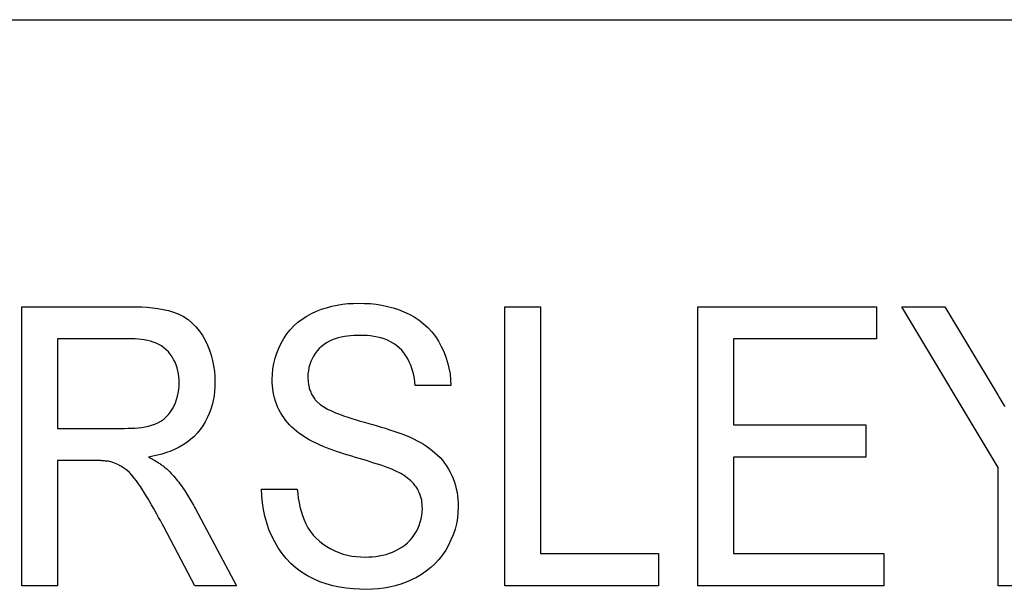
# Model space of a CAD drawing. Header units: millimetres. Extents: x 46 to 3733, y 68 to 351.
# Tile 10 of 12: x 334 to 345, y 337 to 344. Entities that reach past the tile are written whole.
import ezdxf

# ---------------------------------------------------------------- set-up
doc = ezdxf.new("R2010")
doc.units = ezdxf.units.MM
doc.layers.add('DETAIL', color=2, linetype='Continuous')

msp = doc.modelspace()

# ---------------------------------------------------------------- linework, layer by layer
at = {"layer": 'DETAIL'}
for p, q in [((315.124, 343.792), (369.817, 343.792)), ((333.729, 340.499), (334.981, 340.499)), ((333.729, 337.299), (333.729, 340.499)), ((339.268, 340.499), (339.678, 340.499)), ((339.268, 337.299), (339.268, 340.499)), ((339.678, 340.499), (339.678, 337.669)), ((341.483, 340.499), (343.534, 340.499)), ((341.483, 337.299), (341.483, 340.499)), ((343.534, 340.499), (343.534, 340.13)), ((344.929, 338.655), (343.822, 340.499)), ((343.822, 340.499), (344.315, 340.499)), ((344.315, 340.499), (344.893, 339.538)), ((334.139, 340.13), (334.139, 339.104)), ((334.996, 340.13), (334.139, 340.13)), ((343.534, 340.13), (341.893, 340.13)), ((341.893, 340.13), (341.893, 339.146)), ((338.652, 339.597), (338.242, 339.597)), ((341.893, 339.146), (343.411, 339.146)), ((343.411, 339.146), (343.411, 338.776)), ((334.139, 339.104), (334.909, 339.104)), ((343.411, 338.776), (341.893, 338.776)), ((341.893, 338.776), (341.893, 337.669)), ((334.555, 338.735), (334.139, 338.735)), ((334.139, 338.735), (334.139, 337.299)), ((344.929, 337.299), (344.929, 338.655)), ((336.478, 338.407), (336.888, 338.407)), ((335.72, 338.183), (336.193, 337.299)), ((335.716, 337.299), (335.358, 337.975)), ((339.678, 337.669), (341.032, 337.669)), ((341.032, 337.669), (341.032, 337.299)), ((341.893, 337.669), (343.616, 337.669)), ((343.616, 337.669), (343.616, 337.299)), ((334.139, 337.299), (333.729, 337.299)), ((336.193, 337.299), (335.716, 337.299)), ((341.032, 337.299), (339.268, 337.299)), ((343.616, 337.299), (341.483, 337.299)), ((345.339, 337.299), (344.929, 337.299))]:
    msp.add_line(p, q, dxfattribs=at)
at = {"layer": 'DETAIL', "flags": 128}
for points in [[(334.981, 340.499), (335.043, 340.499), (335.105, 340.497), (335.167, 340.493), (335.229, 340.487), (335.29, 340.479), (335.351, 340.469), (335.412, 340.455), (335.471, 340.437), (335.529, 340.415), (335.584, 340.387), (335.636, 340.353), (335.684, 340.313), (335.727, 340.268), (335.766, 340.22), (335.801, 340.169), (335.832, 340.115), (335.859, 340.059), (335.882, 340.002), (335.901, 339.943), (335.917, 339.883), (335.93, 339.822), (335.938, 339.76), (335.942, 339.699), (335.945, 339.637)], [(336.601, 339.664), (336.604, 339.726), (336.609, 339.788), (336.62, 339.849), (336.634, 339.909), (336.654, 339.968), (336.677, 340.026), (336.704, 340.081), (336.734, 340.135), (336.769, 340.187), (336.808, 340.235), (336.851, 340.28), (336.897, 340.321), (336.947, 340.358), (336.999, 340.392), (337.053, 340.421), (337.11, 340.447), (337.167, 340.47), (337.226, 340.489), (337.286, 340.505), (337.347, 340.518), (337.408, 340.528), (337.47, 340.535), (337.531, 340.538), (337.593, 340.54)], [(337.593, 340.54), (337.66, 340.538), (337.726, 340.535), (337.792, 340.528), (337.858, 340.518), (337.923, 340.504), (337.987, 340.488), (338.05, 340.467), (338.112, 340.443), (338.172, 340.415), (338.23, 340.382), (338.286, 340.346), (338.338, 340.305), (338.387, 340.26), (338.432, 340.211), (338.473, 340.158), (338.509, 340.103), (338.541, 340.045), (338.57, 339.985), (338.593, 339.922), (338.613, 339.859), (338.629, 339.794), (338.641, 339.729), (338.648, 339.663), (338.652, 339.597)], [(335.534, 339.627), (335.534, 339.662), (335.531, 339.697), (335.526, 339.731), (335.52, 339.766), (335.511, 339.8), (335.5, 339.833), (335.487, 339.865), (335.471, 339.896), (335.453, 339.926), (335.433, 339.955), (335.411, 339.982), (335.387, 340.007), (335.36, 340.03), (335.331, 340.05), (335.301, 340.068), (335.27, 340.083), (335.237, 340.095), (335.204, 340.105), (335.17, 340.114), (335.135, 340.12), (335.101, 340.125), (335.066, 340.128), (335.031, 340.13), (334.996, 340.13)], [(337.609, 340.171), (337.573, 340.171), (337.537, 340.169), (337.501, 340.167), (337.465, 340.162), (337.429, 340.157), (337.394, 340.15), (337.359, 340.142), (337.325, 340.131), (337.291, 340.119), (337.258, 340.104), (337.226, 340.087), (337.196, 340.067), (337.168, 340.044), (337.142, 340.019), (337.118, 339.992), (337.096, 339.964), (337.076, 339.934), (337.059, 339.902), (337.044, 339.87), (337.032, 339.836), (337.023, 339.801), (337.016, 339.765), (337.012, 339.73), (337.011, 339.694)], [(338.242, 339.597), (338.238, 339.637), (338.232, 339.676), (338.224, 339.716), (338.215, 339.755), (338.203, 339.793), (338.19, 339.831), (338.174, 339.868), (338.156, 339.904), (338.135, 339.938), (338.112, 339.971), (338.087, 340.002), (338.058, 340.03), (338.027, 340.056), (337.994, 340.079), (337.96, 340.099), (337.923, 340.116), (337.886, 340.13), (337.847, 340.142), (337.808, 340.152), (337.769, 340.159), (337.729, 340.165), (337.689, 340.168), (337.649, 340.17), (337.609, 340.171)], [(337.011, 339.694), (337.012, 339.681), (337.012, 339.668), (337.013, 339.655), (337.014, 339.642), (337.015, 339.63), (337.017, 339.617), (337.019, 339.604), (337.021, 339.592), (337.024, 339.579), (337.027, 339.567), (337.031, 339.554), (337.035, 339.542), (337.039, 339.53), (337.044, 339.518), (337.049, 339.506), (337.054, 339.495), (337.06, 339.484), (337.067, 339.472), (337.074, 339.462), (337.081, 339.451), (337.089, 339.441), (337.096, 339.431), (337.104, 339.421), (337.113, 339.411)], [(334.909, 339.104), (334.948, 339.105), (334.987, 339.106), (335.026, 339.108), (335.065, 339.112), (335.104, 339.116), (335.143, 339.122), (335.181, 339.13), (335.219, 339.14), (335.256, 339.152), (335.291, 339.168), (335.325, 339.188), (335.357, 339.21), (335.387, 339.235), (335.413, 339.264), (335.437, 339.295), (335.458, 339.328), (335.476, 339.362), (335.492, 339.398), (335.505, 339.435), (335.516, 339.472), (335.524, 339.51), (335.53, 339.549), (335.533, 339.588), (335.534, 339.627)], [(335.945, 339.637), (335.943, 339.584), (335.94, 339.531), (335.934, 339.478), (335.924, 339.426), (335.912, 339.375), (335.897, 339.324), (335.879, 339.274), (335.857, 339.226), (335.833, 339.179), (335.805, 339.134), (335.774, 339.091), (335.741, 339.05), (335.705, 339.011), (335.666, 338.976), (335.624, 338.943), (335.58, 338.914), (335.534, 338.888), (335.487, 338.864), (335.438, 338.844), (335.388, 338.826), (335.337, 338.81), (335.286, 338.797), (335.234, 338.786), (335.182, 338.776)], [(337.027, 338.972), (336.996, 338.991), (336.966, 339.01), (336.936, 339.029), (336.907, 339.05), (336.879, 339.072), (336.852, 339.095), (336.826, 339.119), (336.801, 339.145), (336.777, 339.171), (336.755, 339.199), (336.733, 339.228), (336.714, 339.257), (336.696, 339.288), (336.679, 339.32), (336.664, 339.352), (336.65, 339.385), (336.639, 339.418), (336.628, 339.453), (336.619, 339.487), (336.612, 339.522), (336.607, 339.557), (336.604, 339.593), (336.602, 339.628), (336.601, 339.664)], [(344.893, 339.538), (344.904, 339.52), (344.915, 339.502), (344.926, 339.483), (344.937, 339.465), (344.948, 339.446), (344.959, 339.428), (344.97, 339.409), (344.981, 339.391), (344.992, 339.372), (345.003, 339.354)], [(337.113, 339.411), (337.15, 339.378), (337.192, 339.35), (337.235, 339.325), (337.281, 339.304), (337.327, 339.284), (337.374, 339.266), (337.421, 339.249), (337.468, 339.233), (337.516, 339.218), (337.564, 339.203), (337.612, 339.189), (337.66, 339.176), (337.708, 339.162), (337.756, 339.148), (337.805, 339.134), (337.853, 339.119), (337.901, 339.105), (337.948, 339.089), (337.996, 339.073), (338.043, 339.057), (338.09, 339.04), (338.137, 339.021), (338.183, 339.002), (338.229, 338.981)], [(338.013, 338.618), (337.973, 338.635), (337.932, 338.651), (337.891, 338.666), (337.85, 338.681), (337.808, 338.694), (337.767, 338.707), (337.725, 338.721), (337.683, 338.734), (337.641, 338.747), (337.599, 338.759), (337.558, 338.772), (337.516, 338.784), (337.474, 338.797), (337.432, 338.81), (337.39, 338.823), (337.349, 338.837), (337.307, 338.851), (337.266, 338.866), (337.225, 338.881), (337.185, 338.898), (337.145, 338.915), (337.105, 338.933), (337.065, 338.952), (337.027, 338.972)], [(338.229, 338.981), (338.265, 338.963), (338.301, 338.943), (338.336, 338.922), (338.37, 338.9), (338.403, 338.876), (338.436, 338.851), (338.467, 338.825), (338.497, 338.798), (338.526, 338.769), (338.553, 338.738), (338.578, 338.706), (338.602, 338.673), (338.624, 338.638), (338.644, 338.602), (338.661, 338.565), (338.677, 338.528), (338.691, 338.489), (338.703, 338.45), (338.713, 338.411), (338.721, 338.37), (338.727, 338.33), (338.731, 338.289), (338.733, 338.249), (338.734, 338.208)], [(335.182, 338.776), (335.193, 338.771), (335.203, 338.765), (335.213, 338.76), (335.223, 338.754), (335.233, 338.749), (335.244, 338.743), (335.254, 338.737), (335.264, 338.731), (335.273, 338.725), (335.283, 338.719), (335.293, 338.713), (335.303, 338.706), (335.312, 338.7), (335.322, 338.693), (335.331, 338.687), (335.341, 338.68), (335.35, 338.673), (335.359, 338.666), (335.368, 338.659), (335.377, 338.651), (335.386, 338.644), (335.395, 338.636), (335.403, 338.628), (335.412, 338.621)], [(334.754, 338.721), (334.746, 338.722), (334.738, 338.724), (334.73, 338.725), (334.721, 338.727), (334.713, 338.728), (334.705, 338.729), (334.697, 338.73), (334.688, 338.73), (334.68, 338.731), (334.672, 338.732), (334.663, 338.732), (334.655, 338.733), (334.647, 338.733), (334.638, 338.734), (334.63, 338.734), (334.622, 338.735), (334.613, 338.735), (334.605, 338.735), (334.597, 338.735), (334.588, 338.735), (334.58, 338.735), (334.572, 338.735), (334.563, 338.735), (334.555, 338.735)], [(335.358, 337.975), (335.339, 338.011), (335.319, 338.047), (335.299, 338.083), (335.28, 338.119), (335.26, 338.155), (335.239, 338.19), (335.219, 338.226), (335.198, 338.261), (335.178, 338.297), (335.156, 338.332), (335.135, 338.367), (335.113, 338.401), (335.091, 338.436), (335.068, 338.47), (335.044, 338.503), (335.018, 338.535), (334.992, 338.566), (334.964, 338.597), (334.934, 338.624), (334.901, 338.649), (334.867, 338.672), (334.831, 338.691), (334.793, 338.707), (334.754, 338.721)], [(335.412, 338.621), (335.427, 338.604), (335.442, 338.588), (335.458, 338.571), (335.473, 338.555), (335.487, 338.538), (335.502, 338.521), (335.516, 338.503), (335.53, 338.486), (335.543, 338.468), (335.557, 338.45), (335.57, 338.432), (335.582, 338.413), (335.595, 338.395), (335.607, 338.376), (335.619, 338.357), (335.631, 338.338), (335.643, 338.319), (335.654, 338.3), (335.666, 338.281), (335.677, 338.261), (335.687, 338.242), (335.698, 338.222), (335.709, 338.202), (335.72, 338.183)], [(338.324, 338.186), (338.323, 338.21), (338.322, 338.233), (338.319, 338.257), (338.316, 338.28), (338.31, 338.303), (338.304, 338.326), (338.296, 338.348), (338.287, 338.37), (338.277, 338.391), (338.266, 338.412), (338.253, 338.432), (338.239, 338.451), (338.224, 338.47), (338.208, 338.487), (338.191, 338.503), (338.174, 338.519), (338.155, 338.534), (338.136, 338.548), (338.117, 338.561), (338.097, 338.574), (338.076, 338.586), (338.055, 338.597), (338.034, 338.607), (338.013, 338.618)], [(337.686, 337.258), (337.608, 337.26), (337.529, 337.264), (337.451, 337.272), (337.374, 337.284), (337.297, 337.3), (337.221, 337.32), (337.147, 337.346), (337.075, 337.377), (337.005, 337.413), (336.939, 337.455), (336.876, 337.502), (336.817, 337.554), (336.763, 337.611), (336.714, 337.671), (336.669, 337.736), (336.63, 337.804), (336.595, 337.874), (336.564, 337.946), (336.539, 338.021), (336.518, 338.096), (336.501, 338.173), (336.489, 338.251), (336.481, 338.329), (336.478, 338.407)], [(336.888, 338.407), (336.894, 338.356), (336.901, 338.305), (336.91, 338.254), (336.92, 338.204), (336.933, 338.154), (336.949, 338.105), (336.967, 338.057), (336.988, 338.01), (337.012, 337.965), (337.04, 337.922), (337.072, 337.881), (337.107, 337.844), (337.145, 337.809), (337.185, 337.777), (337.228, 337.749), (337.273, 337.723), (337.319, 337.7), (337.366, 337.68), (337.415, 337.663), (337.464, 337.65), (337.515, 337.64), (337.566, 337.633), (337.617, 337.63), (337.668, 337.628)], [(338.734, 338.208), (338.731, 338.142), (338.725, 338.076), (338.714, 338.011), (338.698, 337.947), (338.677, 337.885), (338.652, 337.824), (338.624, 337.764), (338.591, 337.707), (338.554, 337.652), (338.513, 337.601), (338.468, 337.552), (338.42, 337.508), (338.368, 337.466), (338.314, 337.429), (338.257, 337.395), (338.198, 337.366), (338.138, 337.339), (338.076, 337.317), (338.013, 337.298), (337.948, 337.283), (337.883, 337.272), (337.818, 337.265), (337.752, 337.261), (337.686, 337.258)], [(337.668, 337.628), (337.709, 337.629), (337.749, 337.631), (337.789, 337.635), (337.828, 337.641), (337.868, 337.649), (337.907, 337.659), (337.945, 337.672), (337.983, 337.686), (338.019, 337.703), (338.055, 337.721), (338.089, 337.743), (338.122, 337.766), (338.153, 337.792), (338.181, 337.82), (338.208, 337.85), (338.231, 337.882), (338.252, 337.917), (338.271, 337.953), (338.287, 337.989), (338.3, 338.027), (338.311, 338.066), (338.318, 338.106), (338.322, 338.146), (338.324, 338.186)]]:
    msp.add_lwpolyline(points, dxfattribs=at)

doc.saveas('drawing.dxf')
